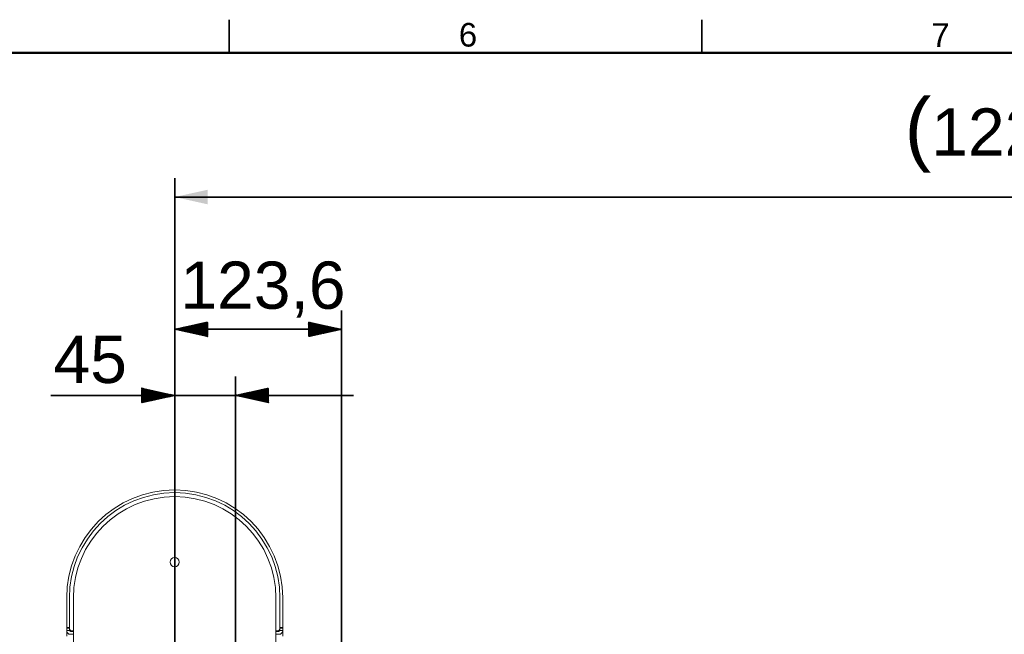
# Model space of a CAD drawing. Header units: millimetres. Extents: x 4 to 1188, y 1 to 840.
# Tile 94 of 203: x 222 to 327, y 774 to 840. Entities that reach past the tile are written whole.
import ezdxf

# ---------------------------------------------------------------- set-up
doc = ezdxf.new("R2010")
doc.units = ezdxf.units.MM
doc.layers.add('1', color=7, linetype='Continuous')
doc.layers.add('256', color=7, linetype='Continuous')
doc.styles.add('Arial Unicode MS', font='Arial Unicode MS')
doc.dimstyles.get("Standard").update_dxf_attribs({"dimtxt": 0.18, "dimasz": 0.18, "dimexe": 0.18, "dimexo": 0.0625, "dimgap": 0.09, "dimtad": 0, "dimtih": 1, "dimtoh": 1, "dimdec": 4, "dimzin": 0, "dimdsep": 46, "dimtxsty": 'Standard', "dimcen": 0.09, "dimadec": 0, "dimazin": 0, "dimtfac": 1, "dimtdec": 4, "dimtofl": 0, "dimtmove": 0, "dimatfit": 3, "dimfxl": 0, "dimtolj": 1, "dimtzin": 0, "dimarcsym": 0})

# ---------------------------------------------------------------- blocks, each defined once
blk = doc.blocks.new('_U10')
at = {"layer": '1', "color": 18, "lineweight": 35}
for p, q in [((238.72, 599.87), (238.72, 822.73)), ((414.26, 599.87), (414.26, 822.73)), ((238.72, 820.73), (414.26, 820.73))]:
    blk.add_line(p, q, dxfattribs=at)
at = {"layer": '1', "color": 18, "lineweight": 70}
for points in [[(238.72, 820.73), (242.22, 821.5), (242.22, 819.95)], [(414.26, 820.73), (410.76, 819.95), (410.76, 821.5)]]:
    blk.add_solid(points, dxfattribs=at)
at = {"layer": '1', "color": 18, "linetype": 'Continuous', "lineweight": 13, "insert": (315.97, 823.29), "char_height": 5, "attachment_point": 7, "line_spacing_factor": 1.047437, "style": 'Arial Unicode MS'}
blk.add_mtext('\\fArial Unicode MS|b0|i0;\\W1.0000;{\\H1.21x;(}1229{\\H1.21x;)}', dxfattribs=at)

msp = doc.modelspace()

# ---------------------------------------------------------------- hatches: boundary and pattern name
at = {"layer": '1', "linetype": 'Continuous', "lineweight": 35}
h = msp.add_hatch(dxfattribs=at)
h.set_pattern_fill('ANSI31', color=18, scale=0.0062, angle=-2.1e-14, style=0)
h.paths.add_polyline_path([(238.7172, 806.7252), (242.2172, 807.5011), (242.2172, 805.9492)], flags=0)
h = msp.add_hatch(dxfattribs=at)
h.set_pattern_fill('ANSI31', color=18, scale=0.0062, angle=-3.6e-14, style=0)
h.paths.add_polyline_path([(256.3742, 806.7252), (252.8742, 805.9492), (252.8742, 807.5011)], flags=0)
h = msp.add_hatch(dxfattribs=at)
h.set_pattern_fill('ANSI31', color=18, scale=0.0062, angle=-2.1e-14, style=0)
h.paths.add_polyline_path([(238.7172, 799.7252), (235.2172, 798.9492), (235.2172, 800.5011)], flags=0)
h = msp.add_hatch(dxfattribs=at)
h.set_pattern_fill('ANSI31', color=18, scale=0.0062, angle=-3.6e-14, style=0)
h.paths.add_polyline_path([(245.1457, 799.7252), (248.6457, 800.5011), (248.6457, 798.9492)], flags=0)

# ---------------------------------------------------------------- linework, layer by layer
at = {"layer": '1', "color": 18, "linetype": 'Continuous', "lineweight": 35}
for p, q in [((238.7172, 780.0537), (238.7172, 808.7252)), ((256.3742, 684.3109), (256.3742, 808.7252)), ((256.3742, 806.7252), (238.7172, 806.7252)), ((238.7172, 780.0537), (238.7172, 801.7252)), ((245.1457, 610.4109), (245.1457, 801.7252)), ((225.628, 799.7252), (257.6457, 799.7252))]:
    msp.add_line(p, q, dxfattribs=at)
at = {"layer": '1', "color": 154, "linetype": 'Continuous', "lineweight": 13}
for p, q in [((227.2886, 778.2966), (227.2886, 775.1252)), ((227.5743, 778.2966), (227.5743, 775.1252)), ((227.5743, 775.0823), (227.5743, 778.2966)), ((228.0029, 718.9394), (228.0029, 778.2966)), ((249.4314, 778.2966), (249.4314, 718.9394)), ((249.86, 775.1252), (249.86, 778.2966)), ((249.86, 778.2966), (249.86, 775.0823)), ((250.1457, 775.1252), (250.1457, 778.2966)), ((227.2886, 774.8394), (227.2886, 775.1252)), ((227.5743, 774.8394), (227.2886, 774.8394)), ((227.2886, 774.2317), (227.2886, 774.8394)), ((227.5743, 775.0823), (227.5743, 774.8394)), ((227.5743, 774.9394), (227.6126, 774.9394)), ((227.6886, 774.7252), (228.0029, 774.7252)), ((227.6886, 774.4394), (228.0029, 774.4394)), ((228.0029, 774.7966), (227.86, 774.7966)), ((249.5743, 774.7966), (249.4314, 774.7966)), ((249.4314, 774.7252), (249.7457, 774.7252)), ((249.4314, 774.4394), (249.7457, 774.4394)), ((249.8217, 774.9394), (249.86, 774.9394)), ((249.86, 774.8394), (249.86, 775.0823)), ((250.1457, 774.8394), (249.86, 774.8394)), ((250.1457, 774.8394), (250.1457, 775.1252)), ((250.1457, 774.8394), (250.1457, 774.2317))]:
    msp.add_line(p, q, dxfattribs=at)
at = {"layer": '1', "color": 154, "linetype": 'Continuous', "lineweight": 35}
for p, q in [((227.2886, 775.1252), (227.5743, 775.1252)), ((227.6886, 774.8529), (227.6886, 774.7249)), ((249.7457, 774.8529), (249.7457, 774.7249)), ((249.86, 775.1252), (250.1457, 775.1252))]:
    msp.add_line(p, q, dxfattribs=at)
at = {"layer": '1', "color": 154, "linetype": 'Continuous', "lineweight": 13}
msp.add_circle((238.7172, 782.0823), 0.4857, dxfattribs=at)
for centre, radius, start, end in [((238.7172, 778.2966), 11.4286, 0, 180), ((238.7172, 778.2966), 11.1429, 0, 180), ((238.7172, 778.2966), 11.1429, 360, 180), ((238.7172, 778.2966), 10.7143, 0, 180), ((227.6886, 774.8394), 0.4, 180, 270), ((227.86, 775.0823), 0.2857, 180, 270), ((227.6886, 774.8394), 0.1143, 180, 270), ((249.5743, 775.0823), 0.2857, 270, 0), ((249.7457, 774.8394), 0.1143, 270, 0), ((249.7457, 774.8394), 0.4, 270, 0)]:
    msp.add_arc(centre, radius, start, end, dxfattribs=at)
at = {"layer": '256', "color": 18, "linetype": 'Continuous', "lineweight": 35}
for p, q in [((244.5, 839.5), (244.5, 836)), ((294.5, 839.5), (294.5, 836))]:
    msp.add_line(p, q, dxfattribs=at)
at = {"layer": '256', "color": 18, "linetype": 'Continuous', "lineweight": 50}
msp.add_line((23, 836), (1184, 836), dxfattribs=at)

# ---------------------------------------------------------------- texts
at = {"layer": '1', "color": 18, "linetype": 'Continuous', "lineweight": 13, "char_height": 5, "attachment_point": 7, "line_spacing_factor": 1.047437, "style": 'Arial Unicode MS'}
for s, insert in [('\\fArial Unicode MS|b0|i0;\\W1.0000;123,6', (239.3209, 807.97)), ('\\fArial Unicode MS|b0|i0;\\W1.0000;45', (225.893, 800.97))]:
    msp.add_mtext(s, dxfattribs=dict(at, insert=insert))
at = {"layer": '256', "color": 18, "linetype": 'Continuous', "lineweight": 13, "char_height": 2.5, "attachment_point": 7, "line_spacing_factor": 1.047437, "style": 'Arial Unicode MS'}
for s, insert in [('\\fArial Unicode MS|b0|i0;\\W1.0000;6', (268.7863, 836.6173)), ('\\fArial Unicode MS|b0|i0;\\W1.0000;7', (318.7863, 836.6224))]:
    msp.add_mtext(s, dxfattribs=dict(at, insert=insert))

# ---------------------------------------------------------------- dimensions: what is measured, and where the dimension line sits
at = {"layer": '1', "color": 18, "linetype": 'Continuous', "lineweight": 13}
dim = msp.add_linear_dim(base=(414.26, 820.7252), p1=(238.7172, 598.868), p2=(414.26, 598.868), dimstyle='Standard', override={"dimtxt": 5, "dimasz": 3.5, "dimexe": 2, "dimexo": 1, "dimgap": 2.5, "dimtad": 1, "dimtih": 1, "dimtoh": 0, "dimdec": 0, "dimlfac": 7, "dimzin": 8, "dimdsep": 44, "dimlunit": 2, "dimpost": '(<>)', "dimtxsty": 'Arial Unicode MS', "dimsah": 1, "dimse1": 0, "dimse2": 0, "dimsd1": 0, "dimsd2": 0, "dimclrd": 18, "dimclre": 18, "dimclrt": 18, "dimtm": -0.1, "dimtfac": 0.4, "dimtdec": 2, "dimtofl": 1, "dimtmove": 0, "dimtzin": 8, "dimlwd": 35, "dimlwe": 35}, dxfattribs=at)
dim.commit()
dim.dimension.update_dxf_attribs({"geometry": '_U10', "text_midpoint": (326.4886, 820.7252), "dimtype": 160})

doc.saveas('drawing.dxf')
